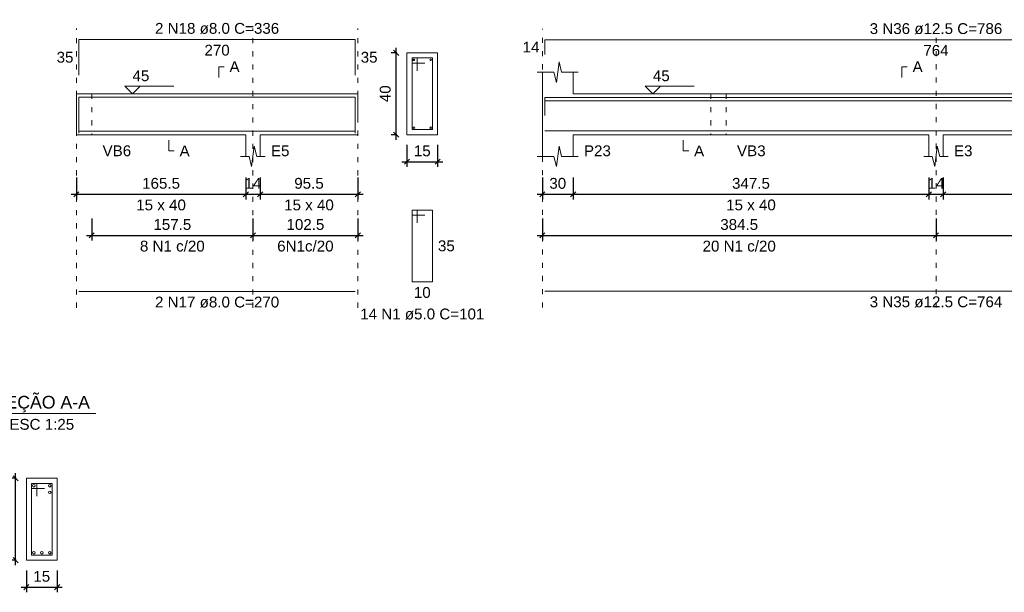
# Model space of a CAD drawing. Header units: millimetres. Extents: x 10906 to 25863, y 1966 to 4861.
# Tile 64 of 163: x 11298 to 11317, y 2994 to 3005. Entities that reach past the tile are written whole.
import ezdxf

# ---------------------------------------------------------------- set-up
doc = ezdxf.new("R2010")
doc.units = ezdxf.units.MM
doc.linetypes.add('Dashed', pattern=[0.75, 0.5, -0.25])
doc.linetypes.add('DOT2', pattern=[3.175, 0, -3.175])
for name, color, linetype, lineweight in [('Descrição da armadura', 7, 'Continuous', 5), ('DT-Barras na forma', 40, 'Continuous', 5), ('DT-Barras no corte', 5, 'Continuous', 5), ('DT-Barras rebatidas', 40, 'Continuous', 5), ('DT-Cotas', 4, 'Continuous', 5), ('DT-Forma', 5, 'Continuous', 5), ('DT-Pontilhado', 7, 'DOT2', 5), ('DT-Textos', 7, 'Continuous', 5), ('Textos armaduras', 7, 'Continuous', 5)]:
    doc.layers.add(name, color=color, linetype=linetype, lineweight=lineweight)
doc.styles.add('Arial', font='arial.ttf')
doc.styles.get("Standard").update_dxf_attribs({"font": 'arial.ttf'})
doc.dimstyles.new('UM_25.000000', dxfattribs={"dimtxt": 0.18, "dimasz": 0.1, "dimexe": 0.1, "dimexo": 0.2, "dimgap": 0, "dimtad": 1, "dimtih": 1, "dimtoh": 1, "dimdec": 1, "dimlfac": 25, "dimzin": 0, "dimdsep": 46, "dimtxsty": 'Standard', "dimcen": 0.09, "dimdle": 0.1, "dimclrd": 256, "dimclre": 256, "dimclrt": 7, "dimadec": 1, "dimazin": 2, "dimtfac": 1, "dimtdec": 1, "dimtofl": 0, "dimtmove": 0, "dimatfit": 3, "dimfxl": 1, "dimtolj": 1, "dimarcsym": 0})
doc.dimstyles.new('UM_50.000000', dxfattribs={"dimtxt": 0.18, "dimasz": 0.2, "dimexe": 0.2, "dimexo": 0.5, "dimgap": 0, "dimtad": 1, "dimtih": 1, "dimtoh": 1, "dimlfac": 50, "dimzin": 0, "dimdsep": 46, "dimtxsty": 'Standard', "dimcen": 0.09, "dimdle": 0.2, "dimclrd": 256, "dimclre": 256, "dimclrt": 7, "dimazin": 0, "dimtfac": 1, "dimtofl": 0, "dimtmove": 0, "dimatfit": 3, "dimfxl": 1, "dimtolj": 1, "dimtzin": 0, "dimarcsym": 0})

# ---------------------------------------------------------------- blocks, each defined once
blk = doc.blocks.new('_Oblique')
at = {"color": 0, "linetype": 'ByBlock', "lineweight": -2}
blk.add_line((-0.5, -0.5), (0.5, 0.5), dxfattribs=at)
blk = doc.blocks.new('*D291')
at = {"layer": 'Defpoints', "color": 0, "transparency": 16777216}
for p in [(11298.764, 3002.593), (11302.074, 3002.593), (11302.074, 3002.064)]:
    blk.add_point(p, dxfattribs=at)
at = {"layer": 'DT-Cotas', "lineweight": -2, "transparency": 16777216}
for p, q in [((11298.764, 3002.393), (11298.764, 3001.964)), ((11302.074, 3002.393), (11302.074, 3001.964)), ((11298.664, 3002.064), (11302.174, 3002.064))]:
    blk.add_line(p, q, dxfattribs=at)
at = {"layer": 'DT-Cotas', "lineweight": -2, "transparency": 16777216, "xscale": 0.1, "yscale": 0.1, "zscale": 0.1, "rotation": 180}
blk.add_blockref('_Oblique', (11298.764, 3002.064), dxfattribs=at)
at = {"layer": 'DT-Cotas', "lineweight": -2, "transparency": 16777216, "xscale": 0.1, "yscale": 0.1, "zscale": 0.1}
blk.add_blockref('_Oblique', (11302.074, 3002.064), dxfattribs=at)
at = {"layer": 'DT-Cotas', "color": 7, "transparency": 16777216, "insert": (11300.419, 3002.276), "char_height": 0.2118, "attachment_point": 5, "rotation": 0.0057, "style": 'Arial'}
blk.add_mtext('\\A1;165.5', dxfattribs=at)
blk = doc.blocks.new('*D292')
at = {"layer": 'Defpoints', "color": 0, "transparency": 16777216}
for p in [(11302.074, 3002.593), (11302.354, 3002.593), (11302.354, 3002.064)]:
    blk.add_point(p, dxfattribs=at)
at = {"layer": 'DT-Cotas', "lineweight": -2, "transparency": 16777216}
for p, q in [((11302.074, 3002.393), (11302.074, 3001.964)), ((11302.354, 3002.393), (11302.354, 3001.964)), ((11301.974, 3002.064), (11302.454, 3002.064))]:
    blk.add_line(p, q, dxfattribs=at)
at = {"layer": 'DT-Cotas', "lineweight": -2, "transparency": 16777216, "xscale": 0.1, "yscale": 0.1, "zscale": 0.1, "rotation": 180}
blk.add_blockref('_Oblique', (11302.074, 3002.064), dxfattribs=at)
at = {"layer": 'DT-Cotas', "lineweight": -2, "transparency": 16777216, "xscale": 0.1, "yscale": 0.1, "zscale": 0.1}
blk.add_blockref('_Oblique', (11302.354, 3002.064), dxfattribs=at)
at = {"layer": 'DT-Cotas', "color": 7, "transparency": 16777216, "insert": (11302.214, 3002.276), "char_height": 0.2118, "attachment_point": 5, "rotation": 0.0057, "style": 'Arial'}
blk.add_mtext('\\A1;14', dxfattribs=at)
blk = doc.blocks.new('*D293')
at = {"layer": 'Defpoints', "color": 0, "transparency": 16777216}
for p in [(11302.354, 3002.593), (11304.264, 3002.593), (11304.264, 3002.064)]:
    blk.add_point(p, dxfattribs=at)
at = {"layer": 'DT-Cotas', "lineweight": -2, "transparency": 16777216}
for p, q in [((11302.354, 3002.393), (11302.354, 3001.964)), ((11304.264, 3002.393), (11304.264, 3001.964)), ((11302.254, 3002.064), (11304.364, 3002.064))]:
    blk.add_line(p, q, dxfattribs=at)
at = {"layer": 'DT-Cotas', "lineweight": -2, "transparency": 16777216, "xscale": 0.1, "yscale": 0.1, "zscale": 0.1, "rotation": 180}
blk.add_blockref('_Oblique', (11302.354, 3002.064), dxfattribs=at)
at = {"layer": 'DT-Cotas', "lineweight": -2, "transparency": 16777216, "xscale": 0.1, "yscale": 0.1, "zscale": 0.1}
blk.add_blockref('_Oblique', (11304.264, 3002.064), dxfattribs=at)
at = {"layer": 'DT-Cotas', "color": 7, "transparency": 16777216, "insert": (11303.309, 3002.276), "char_height": 0.2118, "attachment_point": 5, "rotation": 0.0057, "style": 'Arial'}
blk.add_mtext('\\A1;95.5', dxfattribs=at)
blk = doc.blocks.new('*D294')
at = {"layer": 'Defpoints', "color": 0, "transparency": 16777216}
for p in [(11299.064, 3001.788), (11302.214, 3001.788), (11302.214, 3001.259)]:
    blk.add_point(p, dxfattribs=at)
at = {"layer": 'DT-Cotas', "lineweight": -2, "transparency": 16777216}
for p, q in [((11299.064, 3001.588), (11299.064, 3001.159)), ((11302.214, 3001.588), (11302.214, 3001.159)), ((11298.964, 3001.259), (11302.314, 3001.259))]:
    blk.add_line(p, q, dxfattribs=at)
at = {"layer": 'DT-Cotas', "lineweight": -2, "transparency": 16777216, "xscale": 0.1, "yscale": 0.1, "zscale": 0.1, "rotation": 180}
blk.add_blockref('_Oblique', (11299.064, 3001.259), dxfattribs=at)
at = {"layer": 'DT-Cotas', "lineweight": -2, "transparency": 16777216, "xscale": 0.1, "yscale": 0.1, "zscale": 0.1}
blk.add_blockref('_Oblique', (11302.214, 3001.259), dxfattribs=at)
at = {"layer": 'DT-Cotas', "color": 7, "transparency": 16777216, "insert": (11300.639, 3001.471), "char_height": 0.2118, "attachment_point": 5, "rotation": 0.0057, "style": 'Arial'}
blk.add_mtext('\\A1;157.5', dxfattribs=at)
blk = doc.blocks.new('*D295')
at = {"layer": 'Defpoints', "color": 0, "transparency": 16777216}
for p in [(11302.214, 3001.788), (11304.264, 3001.788), (11304.264, 3001.259)]:
    blk.add_point(p, dxfattribs=at)
at = {"layer": 'DT-Cotas', "lineweight": -2, "transparency": 16777216}
for p, q in [((11302.214, 3001.588), (11302.214, 3001.159)), ((11304.264, 3001.588), (11304.264, 3001.159)), ((11302.114, 3001.259), (11304.364, 3001.259))]:
    blk.add_line(p, q, dxfattribs=at)
at = {"layer": 'DT-Cotas', "lineweight": -2, "transparency": 16777216, "xscale": 0.1, "yscale": 0.1, "zscale": 0.1, "rotation": 180}
blk.add_blockref('_Oblique', (11302.214, 3001.259), dxfattribs=at)
at = {"layer": 'DT-Cotas', "lineweight": -2, "transparency": 16777216, "xscale": 0.1, "yscale": 0.1, "zscale": 0.1}
blk.add_blockref('_Oblique', (11304.264, 3001.259), dxfattribs=at)
at = {"layer": 'DT-Cotas', "color": 7, "transparency": 16777216, "insert": (11303.239, 3001.471), "char_height": 0.2118, "attachment_point": 5, "rotation": 0.0057, "style": 'Arial'}
blk.add_mtext('\\A1;102.5', dxfattribs=at)
blk = doc.blocks.new('*D296')
at = {"layer": 'Defpoints', "color": 0, "transparency": 16777216}
for p in [(11305.011, 3004.829), (11305.222, 3004.829), (11305.222, 3003.229)]:
    blk.add_point(p, dxfattribs=at)
at = {"layer": 'DT-Cotas', "lineweight": -2, "transparency": 16777216}
for p, q in [((11305.022, 3004.829), (11304.911, 3004.829)), ((11305.011, 3003.129), (11305.011, 3004.929)), ((11305.022, 3003.229), (11304.911, 3003.229))]:
    blk.add_line(p, q, dxfattribs=at)
at = {"layer": 'DT-Cotas', "lineweight": -2, "transparency": 16777216, "xscale": 0.1, "yscale": 0.1, "zscale": 0.1}
for p, rotation in [((11305.011, 3004.829), 90), ((11305.011, 3003.229), 270)]:
    blk.add_blockref('_Oblique', p, dxfattribs=dict(at, rotation=rotation))
at = {"layer": 'DT-Cotas', "color": 7, "transparency": 16777216, "insert": (11304.799, 3004.029), "char_height": 0.2118, "attachment_point": 5, "rotation": 90, "style": 'Arial'}
blk.add_mtext('\\A1;40', dxfattribs=at)
blk = doc.blocks.new('*D297')
at = {"layer": 'Defpoints', "color": 0, "transparency": 16777216}
for p in [(11305.222, 3003.229), (11305.822, 3003.229), (11305.822, 3002.699)]:
    blk.add_point(p, dxfattribs=at)
at = {"layer": 'DT-Cotas', "lineweight": -2, "transparency": 16777216}
for p, q in [((11305.222, 3003.029), (11305.222, 3002.599)), ((11305.822, 3003.029), (11305.822, 3002.599)), ((11305.122, 3002.699), (11305.922, 3002.699))]:
    blk.add_line(p, q, dxfattribs=at)
at = {"layer": 'DT-Cotas', "lineweight": -2, "transparency": 16777216, "xscale": 0.1, "yscale": 0.1, "zscale": 0.1, "rotation": 180}
blk.add_blockref('_Oblique', (11305.222, 3002.699), dxfattribs=at)
at = {"layer": 'DT-Cotas', "lineweight": -2, "transparency": 16777216, "xscale": 0.1, "yscale": 0.1, "zscale": 0.1}
blk.add_blockref('_Oblique', (11305.822, 3002.699), dxfattribs=at)
at = {"layer": 'DT-Cotas', "color": 7, "transparency": 16777216, "insert": (11305.522, 3002.911), "char_height": 0.2118, "attachment_point": 5, "rotation": 0.0057, "style": 'Arial'}
blk.add_mtext('\\A1;15', dxfattribs=at)
blk = doc.blocks.new('*D298')
at = {"layer": 'Defpoints', "color": 0, "transparency": 16777216}
for p in [(11307.869, 3002.593), (11308.469, 3002.593), (11308.469, 3002.064)]:
    blk.add_point(p, dxfattribs=at)
at = {"layer": 'DT-Cotas', "lineweight": -2, "transparency": 16777216}
for p, q in [((11307.869, 3002.393), (11307.869, 3001.964)), ((11308.469, 3002.393), (11308.469, 3001.964)), ((11307.769, 3002.064), (11308.569, 3002.064))]:
    blk.add_line(p, q, dxfattribs=at)
at = {"layer": 'DT-Cotas', "lineweight": -2, "transparency": 16777216, "xscale": 0.1, "yscale": 0.1, "zscale": 0.1, "rotation": 180}
blk.add_blockref('_Oblique', (11307.869, 3002.064), dxfattribs=at)
at = {"layer": 'DT-Cotas', "lineweight": -2, "transparency": 16777216, "xscale": 0.1, "yscale": 0.1, "zscale": 0.1}
blk.add_blockref('_Oblique', (11308.469, 3002.064), dxfattribs=at)
at = {"layer": 'DT-Cotas', "color": 7, "transparency": 16777216, "insert": (11308.169, 3002.276), "char_height": 0.2118, "attachment_point": 5, "rotation": 0.0057, "style": 'Arial'}
blk.add_mtext('\\A1;30', dxfattribs=at)
blk = doc.blocks.new('*D299')
at = {"layer": 'Defpoints', "color": 0, "transparency": 16777216}
for p in [(11308.469, 3002.593), (11315.419, 3002.593), (11315.419, 3002.064)]:
    blk.add_point(p, dxfattribs=at)
at = {"layer": 'DT-Cotas', "lineweight": -2, "transparency": 16777216}
for p, q in [((11308.469, 3002.393), (11308.469, 3001.964)), ((11315.419, 3002.393), (11315.419, 3001.964)), ((11308.369, 3002.064), (11315.519, 3002.064))]:
    blk.add_line(p, q, dxfattribs=at)
at = {"layer": 'DT-Cotas', "lineweight": -2, "transparency": 16777216, "xscale": 0.1, "yscale": 0.1, "zscale": 0.1, "rotation": 180}
blk.add_blockref('_Oblique', (11308.469, 3002.064), dxfattribs=at)
at = {"layer": 'DT-Cotas', "lineweight": -2, "transparency": 16777216, "xscale": 0.1, "yscale": 0.1, "zscale": 0.1}
blk.add_blockref('_Oblique', (11315.419, 3002.064), dxfattribs=at)
at = {"layer": 'DT-Cotas', "color": 7, "transparency": 16777216, "insert": (11311.944, 3002.276), "char_height": 0.2118, "attachment_point": 5, "rotation": 0.0057, "style": 'Arial'}
blk.add_mtext('\\A1;347.5', dxfattribs=at)
blk = doc.blocks.new('*D300')
at = {"layer": 'Defpoints', "color": 0, "transparency": 16777216}
for p in [(11315.419, 3002.593), (11315.699, 3002.593), (11315.699, 3002.064)]:
    blk.add_point(p, dxfattribs=at)
at = {"layer": 'DT-Cotas', "lineweight": -2, "transparency": 16777216}
for p, q in [((11315.419, 3002.393), (11315.419, 3001.964)), ((11315.699, 3002.393), (11315.699, 3001.964)), ((11315.319, 3002.064), (11315.799, 3002.064))]:
    blk.add_line(p, q, dxfattribs=at)
at = {"layer": 'DT-Cotas', "lineweight": -2, "transparency": 16777216, "xscale": 0.1, "yscale": 0.1, "zscale": 0.1, "rotation": 180}
blk.add_blockref('_Oblique', (11315.419, 3002.064), dxfattribs=at)
at = {"layer": 'DT-Cotas', "lineweight": -2, "transparency": 16777216, "xscale": 0.1, "yscale": 0.1, "zscale": 0.1}
blk.add_blockref('_Oblique', (11315.699, 3002.064), dxfattribs=at)
at = {"layer": 'DT-Cotas', "color": 7, "transparency": 16777216, "insert": (11315.559, 3002.276), "char_height": 0.2118, "attachment_point": 5, "rotation": 0.0057, "style": 'Arial'}
blk.add_mtext('\\A1;14', dxfattribs=at)
blk = doc.blocks.new('*D301')
at = {"layer": 'Defpoints', "color": 0, "transparency": 16777216}
for p in [(11315.699, 3002.593), (11322.649, 3002.593), (11322.649, 3002.064)]:
    blk.add_point(p, dxfattribs=at)
at = {"layer": 'DT-Cotas', "lineweight": -2, "transparency": 16777216}
for p, q in [((11315.699, 3002.393), (11315.699, 3001.964)), ((11322.649, 3002.393), (11322.649, 3001.964)), ((11315.599, 3002.064), (11322.749, 3002.064))]:
    blk.add_line(p, q, dxfattribs=at)
at = {"layer": 'DT-Cotas', "lineweight": -2, "transparency": 16777216, "xscale": 0.1, "yscale": 0.1, "zscale": 0.1, "rotation": 180}
blk.add_blockref('_Oblique', (11315.699, 3002.064), dxfattribs=at)
at = {"layer": 'DT-Cotas', "lineweight": -2, "transparency": 16777216, "xscale": 0.1, "yscale": 0.1, "zscale": 0.1}
blk.add_blockref('_Oblique', (11322.649, 3002.064), dxfattribs=at)
at = {"layer": 'DT-Cotas', "color": 7, "transparency": 16777216, "insert": (11319.174, 3002.276), "char_height": 0.2118, "attachment_point": 5, "rotation": 0.0057, "style": 'Arial'}
blk.add_mtext('\\A1;347.5', dxfattribs=at)
blk = doc.blocks.new('*D303')
at = {"layer": 'Defpoints', "color": 0, "transparency": 16777216}
for p in [(11307.869, 3001.788), (11315.559, 3001.788), (11315.559, 3001.259)]:
    blk.add_point(p, dxfattribs=at)
at = {"layer": 'DT-Cotas', "lineweight": -2, "transparency": 16777216}
for p, q in [((11307.869, 3001.588), (11307.869, 3001.159)), ((11315.559, 3001.588), (11315.559, 3001.159)), ((11307.769, 3001.259), (11315.659, 3001.259))]:
    blk.add_line(p, q, dxfattribs=at)
at = {"layer": 'DT-Cotas', "lineweight": -2, "transparency": 16777216, "xscale": 0.1, "yscale": 0.1, "zscale": 0.1, "rotation": 180}
blk.add_blockref('_Oblique', (11307.869, 3001.259), dxfattribs=at)
at = {"layer": 'DT-Cotas', "lineweight": -2, "transparency": 16777216, "xscale": 0.1, "yscale": 0.1, "zscale": 0.1}
blk.add_blockref('_Oblique', (11315.559, 3001.259), dxfattribs=at)
at = {"layer": 'DT-Cotas', "color": 7, "transparency": 16777216, "insert": (11311.714, 3001.471), "char_height": 0.2118, "attachment_point": 5, "rotation": 0.0057, "style": 'Arial'}
blk.add_mtext('\\A1;384.5', dxfattribs=at)
blk = doc.blocks.new('*D304')
at = {"layer": 'Defpoints', "color": 0, "transparency": 16777216}
for p in [(11315.559, 3001.788), (11323.249, 3001.788), (11323.249, 3001.259)]:
    blk.add_point(p, dxfattribs=at)
at = {"layer": 'DT-Cotas', "lineweight": -2, "transparency": 16777216}
for p, q in [((11315.559, 3001.588), (11315.559, 3001.159)), ((11323.249, 3001.588), (11323.249, 3001.159)), ((11315.459, 3001.259), (11323.349, 3001.259))]:
    blk.add_line(p, q, dxfattribs=at)
at = {"layer": 'DT-Cotas', "lineweight": -2, "transparency": 16777216, "xscale": 0.1, "yscale": 0.1, "zscale": 0.1, "rotation": 180}
blk.add_blockref('_Oblique', (11315.559, 3001.259), dxfattribs=at)
at = {"layer": 'DT-Cotas', "lineweight": -2, "transparency": 16777216, "xscale": 0.1, "yscale": 0.1, "zscale": 0.1}
blk.add_blockref('_Oblique', (11323.249, 3001.259), dxfattribs=at)
at = {"layer": 'DT-Cotas', "color": 7, "transparency": 16777216, "insert": (11319.404, 3001.471), "char_height": 0.2118, "attachment_point": 5, "rotation": 0.0057, "style": 'Arial'}
blk.add_mtext('\\A1;384.5', dxfattribs=at)
blk = doc.blocks.new('*D334')
at = {"layer": 'Defpoints', "color": 0, "transparency": 16777216}
for p in [(11297.577, 2996.509), (11297.788, 2996.509), (11297.788, 2994.909)]:
    blk.add_point(p, dxfattribs=at)
at = {"layer": 'DT-Cotas', "lineweight": -2, "transparency": 16777216}
for p, q in [((11297.588, 2996.509), (11297.477, 2996.509)), ((11297.577, 2994.809), (11297.577, 2996.609)), ((11297.588, 2994.909), (11297.477, 2994.909))]:
    blk.add_line(p, q, dxfattribs=at)
at = {"layer": 'DT-Cotas', "lineweight": -2, "transparency": 16777216, "xscale": 0.1, "yscale": 0.1, "zscale": 0.1}
for p, rotation in [((11297.577, 2996.509), 90), ((11297.577, 2994.909), 270)]:
    blk.add_blockref('_Oblique', p, dxfattribs=dict(at, rotation=rotation))
at = {"layer": 'DT-Cotas', "color": 7, "transparency": 16777216, "insert": (11297.365, 2995.709), "char_height": 0.2118, "attachment_point": 5, "rotation": 90, "style": 'Arial'}
blk.add_mtext('\\A1;40', dxfattribs=at)
blk = doc.blocks.new('*D335')
at = {"layer": 'Defpoints', "color": 0, "transparency": 16777216}
for p in [(11297.788, 2994.909), (11298.388, 2994.909), (11298.388, 2994.379)]:
    blk.add_point(p, dxfattribs=at)
at = {"layer": 'DT-Cotas', "lineweight": -2, "transparency": 16777216}
for p, q in [((11297.788, 2994.709), (11297.788, 2994.279)), ((11298.388, 2994.709), (11298.388, 2994.279)), ((11297.688, 2994.379), (11298.488, 2994.379))]:
    blk.add_line(p, q, dxfattribs=at)
at = {"layer": 'DT-Cotas', "lineweight": -2, "transparency": 16777216, "xscale": 0.1, "yscale": 0.1, "zscale": 0.1, "rotation": 180}
blk.add_blockref('_Oblique', (11297.788, 2994.379), dxfattribs=at)
at = {"layer": 'DT-Cotas', "lineweight": -2, "transparency": 16777216, "xscale": 0.1, "yscale": 0.1, "zscale": 0.1}
blk.add_blockref('_Oblique', (11298.388, 2994.379), dxfattribs=at)
at = {"layer": 'DT-Cotas', "color": 7, "transparency": 16777216, "insert": (11298.088, 2994.591), "char_height": 0.2118, "attachment_point": 5, "rotation": 0.0057, "style": 'Arial'}
blk.add_mtext('\\A1;15', dxfattribs=at)

msp = doc.modelspace()

# ---------------------------------------------------------------- linework, layer by layer
at = {"layer": 'DT-Barras na forma'}
for p, q in [((11305.42249, 3004.72864), (11305.32249, 3004.72864)), ((11305.32249, 3004.72864), (11305.32249, 3003.32864)), ((11305.72249, 3004.72864), (11305.32249, 3004.72864)), ((11305.32249, 3004.72864), (11305.32249, 3004.62864)), ((11305.32249, 3004.62864), (11305.57249, 3004.62864)), ((11305.42249, 3004.47864), (11305.42249, 3004.72864)), ((11305.72249, 3003.32864), (11305.72249, 3004.72864)), ((11305.32249, 3003.32864), (11305.72249, 3003.32864)), ((11297.98841, 2996.40863), (11297.88841, 2996.40863)), ((11297.88841, 2996.40863), (11297.88841, 2995.00863)), ((11298.28841, 2996.40863), (11297.88841, 2996.40863)), ((11297.88841, 2996.40863), (11297.88841, 2996.30863)), ((11297.98841, 2996.15863), (11297.98841, 2996.40863)), ((11298.28841, 2995.00863), (11298.28841, 2996.40863)), ((11297.88841, 2996.30863), (11298.13841, 2996.30863)), ((11297.88841, 2995.00863), (11298.28841, 2995.00863))]:
    msp.add_line(p, q, dxfattribs=at)
for points in [[(11298.8136, 3003.26064), (11298.8136, 3003.96064), (11304.2136, 3003.96064), (11304.2136, 3003.26064)], [(11307.91878, 3003.66864), (11307.91878, 3003.95614), (11323.19878, 3003.95614), (11323.19878, 3003.66864)], [(11307.91878, 3003.60364), (11307.91878, 3003.89114), (11323.19878, 3003.89114), (11323.19878, 3003.60364)], [(11298.8136, 3003.29664), (11304.2136, 3003.29664)], [(11307.91878, 3003.30114), (11323.19878, 3003.30114)]]:
    msp.add_lwpolyline(points, dxfattribs=at)
at = {"layer": 'DT-Barras no corte'}
for centre, radius in [((11305.35849, 3004.69264), 0.016), ((11305.68649, 3004.69264), 0.016), ((11305.35849, 3003.36464), 0.016), ((11305.68649, 3003.36464), 0.016), ((11297.93341, 2996.36363), 0.025), ((11298.24341, 2996.36363), 0.025), ((11298.24341, 2996.23363), 0.025), ((11297.93341, 2995.05363), 0.025), ((11298.08841, 2995.05363), 0.025), ((11298.24341, 2995.05363), 0.025)]:
    msp.add_circle(centre, radius, dxfattribs=at)
at = {"layer": 'DT-Barras rebatidas'}
for p, q in [((11298.8136, 3004.39024), (11298.8136, 3005.09024)), ((11298.8136, 3005.09024), (11304.2136, 3005.09024)), ((11304.2136, 3005.09024), (11304.2136, 3004.39024)), ((11307.91878, 3004.79824), (11307.91878, 3005.08574)), ((11307.91878, 3005.08574), (11323.19878, 3005.08574)), ((11305.42249, 3001.75194), (11305.32249, 3001.75194)), ((11305.32249, 3001.75194), (11305.32249, 3000.35194)), ((11305.72249, 3001.75194), (11305.32249, 3001.75194)), ((11305.32249, 3001.75194), (11305.32249, 3001.65194)), ((11305.42249, 3001.50194), (11305.42249, 3001.75194)), ((11305.72249, 3000.35194), (11305.72249, 3001.75194)), ((11305.32249, 3001.65194), (11305.57249, 3001.65194)), ((11305.32249, 3000.35194), (11305.72249, 3000.35194)), ((11298.8136, 3000.162), (11304.2136, 3000.162)), ((11307.91878, 3000.1665), (11323.19878, 3000.1665))]:
    msp.add_line(p, q, dxfattribs=at)
at = {"layer": 'DT-Forma'}
for p, q in [((11305.82249, 3004.82864), (11305.22249, 3004.82864)), ((11305.22249, 3004.82864), (11305.22249, 3004.82864)), ((11305.22249, 3004.82864), (11305.22249, 3003.22864)), ((11305.82249, 3003.22864), (11305.82249, 3004.82864)), ((11305.82249, 3004.82864), (11305.82249, 3004.82864)), ((11308.14378, 3004.25224), (11308.19378, 3004.65224)), ((11308.19378, 3004.65224), (11308.24378, 3004.45224)), ((11307.76878, 3004.45224), (11308.09378, 3004.45224)), ((11307.86878, 3004.02864), (11307.86878, 3004.45224)), ((11308.09378, 3004.45224), (11308.14378, 3004.25224)), ((11308.24378, 3004.45224), (11308.56878, 3004.45224)), ((11308.46878, 3004.45224), (11308.46878, 3004.02864)), ((11298.7636, 3004.02864), (11299.0636, 3004.02864)), ((11299.0636, 3004.02864), (11302.0736, 3004.02864)), ((11302.0736, 3004.02864), (11302.3536, 3004.02864)), ((11302.3536, 3004.02864), (11304.2636, 3004.02864)), ((11308.46878, 3004.02864), (11311.15878, 3004.02864)), ((11311.15878, 3004.02864), (11311.45878, 3004.02864)), ((11311.45878, 3004.02864), (11315.41878, 3004.02864)), ((11315.41878, 3004.02864), (11315.69878, 3004.02864)), ((11315.69878, 3004.02864), (11322.64878, 3004.02864)), ((11298.7636, 3003.22864), (11299.0636, 3003.22864)), ((11299.0636, 3003.22864), (11302.0736, 3003.22864)), ((11302.0736, 3003.22864), (11302.0736, 3002.80504)), ((11302.3536, 3002.80504), (11302.3536, 3003.22864)), ((11302.3536, 3003.22864), (11304.2636, 3003.22864)), ((11305.22249, 3003.22864), (11305.82249, 3003.22864)), ((11305.22249, 3003.22864), (11305.22249, 3003.22864)), ((11305.82249, 3003.22864), (11305.82249, 3003.22864)), ((11307.86878, 3003.22864), (11307.86878, 3002.80504)), ((11308.46878, 3002.80504), (11308.46878, 3003.22864)), ((11308.46878, 3003.22864), (11311.15878, 3003.22864)), ((11311.15878, 3003.22864), (11311.45878, 3003.22864)), ((11311.45878, 3003.22864), (11315.41878, 3003.22864)), ((11315.41878, 3003.22864), (11315.41878, 3002.80504)), ((11315.69878, 3002.80504), (11315.69878, 3003.22864)), ((11315.69878, 3003.22864), (11322.64878, 3003.22864)), ((11302.1886, 3002.60504), (11302.2386, 3003.00504)), ((11302.2386, 3003.00504), (11302.2886, 3002.80504)), ((11308.14378, 3002.60504), (11308.19378, 3003.00504)), ((11308.19378, 3003.00504), (11308.24378, 3002.80504)), ((11315.53378, 3002.60504), (11315.58378, 3003.00504)), ((11315.58378, 3003.00504), (11315.63378, 3002.80504)), ((11301.9736, 3002.80504), (11302.1386, 3002.80504)), ((11302.1386, 3002.80504), (11302.1886, 3002.60504)), ((11302.2886, 3002.80504), (11302.4536, 3002.80504)), ((11307.76878, 3002.80504), (11308.09378, 3002.80504)), ((11308.09378, 3002.80504), (11308.14378, 3002.60504)), ((11308.24378, 3002.80504), (11308.56878, 3002.80504)), ((11315.31878, 3002.80504), (11315.48378, 3002.80504)), ((11315.48378, 3002.80504), (11315.53378, 3002.60504)), ((11315.63378, 3002.80504), (11315.79878, 3002.80504)), ((11298.38841, 2996.50863), (11297.78841, 2996.50863)), ((11297.78841, 2996.50863), (11297.78841, 2996.50863)), ((11297.78841, 2996.50863), (11297.78841, 2994.90863)), ((11298.38841, 2994.90863), (11298.38841, 2996.50863)), ((11298.38841, 2996.50863), (11298.38841, 2996.50863)), ((11297.78841, 2994.90863), (11298.38841, 2994.90863)), ((11297.78841, 2994.90863), (11297.78841, 2994.90863)), ((11298.38841, 2994.90863), (11298.38841, 2994.90863))]:
    msp.add_line(p, q, dxfattribs=at)
at = {"layer": 'DT-Forma', "linetype": 'Continuous'}
for p, q in [((11298.7636, 3003.22864), (11298.7636, 3004.02864)), ((11307.86878, 3003.22864), (11307.86878, 3004.02864))]:
    msp.add_line(p, q, dxfattribs=at)
at = {"layer": 'DT-Forma', "linetype": 'Dashed'}
msp.add_line((11304.2636, 3004.02864), (11304.2636, 3003.22864), dxfattribs=at)
at = {"layer": 'DT-Pontilhado', "ltscale": 0.05}
for p, q in [((11298.7636, 2999.8443), (11298.7636, 3005.30204)), ((11302.2136, 2999.8443), (11302.2136, 3005.30204)), ((11304.2636, 2999.8443), (11304.2636, 3005.30204)), ((11307.86878, 2999.8488), (11307.86878, 3005.29754)), ((11315.55878, 2999.8488), (11315.55878, 3005.29754)), ((11299.0636, 3004.02864), (11299.0636, 3003.22864)), ((11311.15878, 3004.02864), (11311.15878, 3003.22864)), ((11311.45878, 3004.02864), (11311.45878, 3003.22864))]:
    msp.add_line(p, q, dxfattribs=at)
at = {"layer": 'DT-Textos'}
msp.add_line((11297.02941, 2997.77353), (11299.14741, 2997.77353), dxfattribs=at)
for points in [[(11301.5441, 3004.34634), (11301.5441, 3004.55814), (11301.65, 3004.55814)], [(11314.88928, 3004.34634), (11314.88928, 3004.55814), (11314.99518, 3004.55814)], [(11300.0086, 3004.1769), (11299.86034, 3004.02864), (11299.71208, 3004.1769), (11300.66518, 3004.1769)], [(11310.17578, 3004.1769), (11310.02752, 3004.02864), (11309.87926, 3004.1769), (11310.83236, 3004.1769)], [(11300.5686, 3003.12274), (11300.5686, 3002.91094), (11300.6745, 3002.91094)], [(11310.62078, 3003.12274), (11310.62078, 3002.91094), (11310.72668, 3002.91094)]]:
    msp.add_lwpolyline(points, dxfattribs=at)

# ---------------------------------------------------------------- texts
at = {"layer": 'Descrição da armadura', "linetype": 'Continuous', "char_height": 0.2118, "attachment_point": 8, "line_spacing_factor": 0.798, "style": 'Arial'}
for s, insert, width in [('2 N18 ø8.0 C=336', (11301.5136, 3005.19614), 4.8647001), ('3 N36 ø12.5 C=786', (11315.55878, 3005.19164), 5.1946527), ('8 N1 c/20', (11300.6386, 3000.9412), 2.5393891), ('6N1c/20', (11303.2386, 3000.9412), 2.2097262), ('20 N1 c/20', (11311.71378, 3000.9412), 2.8693417), ('2 N17 ø8.0 C=270', (11301.5136, 2999.8443), 4.8647001), ('3 N35 ø12.5 C=764', (11315.55878, 2999.8488), 5.1946527)]:
    msp.add_mtext(s, dxfattribs=dict(at, insert=insert, width=width))
at = {"layer": 'Descrição da armadura', "color": 7, "linetype": 'Continuous', "insert": (11305.52249, 2999.61064), "char_height": 0.2118, "width": 4.8647001, "attachment_point": 8, "line_spacing_factor": 0.798, "style": 'Arial'}
msp.add_mtext('14 N1 ø5.0 C=101', dxfattribs=at)
at = {"layer": 'DT-Textos', "line_spacing_factor": 0.798, "style": 'Arial'}
for s, insert, char_height, width, attachment_point in [('A', (11301.7559, 3004.45224), 0.2118, 0.296372, 7), ('A', (11315.10108, 3004.45224), 0.2118, 0.296372, 7), ('45', (11299.86034, 3004.27221), 0.2118, 0.4942426, 7), ('45', (11310.02752, 3004.27221), 0.2118, 0.4942426, 7), ('VB6', (11299.2754, 3002.80504), 0.2118, 0.8398653, 7), ('A', (11300.7804, 3002.80504), 0.2118, 0.296372, 7), ('E5', (11302.5654, 3002.80504), 0.2118, 0.5434933, 7), ('P23', (11308.68058, 3002.80504), 0.2118, 0.7906146, 7), ('A', (11310.83258, 3002.80504), 0.2118, 0.296372, 7), ('VB3', (11311.67058, 3002.80504), 0.2118, 0.8398653, 7), ('E3', (11315.91058, 3002.80504), 0.2118, 0.5434933, 7), ('15 x 40', (11300.4186, 3001.74604), 0.2118, 1.45756, 8), ('15 x 40', (11303.3086, 3001.74604), 0.2118, 1.45756, 8), ('15 x 40', (11311.94378, 3001.74604), 0.2118, 1.45756, 8), ('SEÇÃO A-A', (11298.08834, 2997.79761), 0.2471, 4.8395853, 8), ('ESC 1:25', (11298.08841, 2997.45583), 0.2118, 1.901901, 8)]:
    msp.add_mtext(s, dxfattribs=dict(at, insert=insert, char_height=char_height, width=width, attachment_point=attachment_point))
at = {"layer": 'Textos armaduras', "linetype": 'Continuous', "char_height": 0.2118, "attachment_point": 7, "line_spacing_factor": 0.798, "style": 'Arial'}
for s, insert, width in [('270', (11301.26613, 3004.77254), 0.9898577), ('14', (11307.48293, 3004.83609), 0.6599051), ('764', (11315.31132, 3004.76804), 0.9898577), ('35', (11298.37774, 3004.63434), 0.6599051), ('35', (11304.3195, 3004.63434), 0.6599051)]:
    msp.add_mtext(s, dxfattribs=dict(at, insert=insert, width=width))
at = {"layer": 'Textos armaduras', "color": 7, "linetype": 'Continuous', "char_height": 0.2118, "width": 0.6599051, "attachment_point": 7, "line_spacing_factor": 0.798, "style": 'Arial'}
for s, insert in [('35', (11305.82839, 3000.94604)), ('10', (11305.35751, 3000.03424))]:
    msp.add_mtext(s, dxfattribs=dict(at, insert=insert))

# ---------------------------------------------------------------- dimensions: what is measured, and where the dimension line sits
at = {"layer": 'DT-Cotas'}
for base, p1, p2, picture, middle in [((11305.01069, 3004.82864), (11305.22249, 3003.22864), (11305.22249, 3004.82864), '*D296', (11304.79889, 3004.02864)), ((11297.57661, 2996.50863), (11297.78841, 2994.90863), (11297.78841, 2996.50863), '*D334', (11297.36481, 2995.70863))]:
    dim = msp.add_linear_dim(base=base, p1=p1, p2=p2, angle=90, dimstyle='UM_25.000000', override={"dimtxt": 0.2118, "dimasz": 0.1, "dimexe": 0.1, "dimexo": 0.2, "dimtad": 1, "dimtih": 0, "dimtoh": 0, "dimdec": 1, "dimlfac": 25, "dimzin": 8, "dimtxsty": 'Arial', "dimblk": 'Oblique', "dimblk1": 'Oblique', "dimblk2": 'Oblique', "dimsah": 1, "dimdle": 0.1, "dimse1": 0, "dimse2": 0, "dimclrt": 7, "dimadec": 1, "dimazin": 3, "dimtmove": 2, "dimldrblk": 'Oblique'}, dxfattribs=at)
    dim.commit()
    dim.dimension.update_dxf_attribs({"geometry": picture, "text_midpoint": middle, "dimtype": 160, "text_rotation": 90})
for base, p1, p2, dimstyle, override, picture, middle in [((11305.82249, 3002.69914), (11305.22249, 3003.22864), (11305.82249, 3003.22864), 'UM_25.000000', {"dimtxt": 0.2118, "dimasz": 0.1, "dimexe": 0.1, "dimexo": 0.2, "dimtad": 1, "dimtih": 0, "dimtoh": 0, "dimdec": 1, "dimlfac": 25, "dimzin": 8, "dimtxsty": 'Arial', "dimblk": 'Oblique', "dimblk1": 'Oblique', "dimblk2": 'Oblique', "dimsah": 1, "dimdle": 0.1, "dimse1": 0, "dimse2": 0, "dimclrt": 7, "dimadec": 1, "dimazin": 3, "dimtmove": 2, "dimldrblk": 'Oblique'}, '*D297', (11305.52249, 3002.91094)), ((11302.0736, 3002.06374), (11298.7636, 3002.59324), (11302.0736, 3002.59324), 'UM_50.000000', {"dimtxt": 0.2118, "dimasz": 0.1, "dimexe": 0.1, "dimexo": 0.2, "dimtad": 1, "dimtih": 0, "dimtoh": 0, "dimdec": 1, "dimlfac": 50, "dimzin": 8, "dimtxsty": 'Arial', "dimblk": 'Oblique', "dimblk1": 'Oblique', "dimblk2": 'Oblique', "dimsah": 1, "dimdle": 0.1, "dimse1": 0, "dimse2": 0, "dimclrt": 7, "dimadec": 1, "dimazin": 3, "dimtmove": 2, "dimldrblk": 'Oblique'}, '*D291', (11300.4186, 3002.27554)), ((11302.3536, 3002.06374), (11302.0736, 3002.59324), (11302.3536, 3002.59324), 'UM_50.000000', {"dimtxt": 0.2118, "dimasz": 0.1, "dimexe": 0.1, "dimexo": 0.2, "dimtad": 1, "dimtih": 0, "dimtoh": 0, "dimdec": 1, "dimlfac": 50, "dimzin": 8, "dimtxsty": 'Arial', "dimblk": 'Oblique', "dimblk1": 'Oblique', "dimblk2": 'Oblique', "dimsah": 1, "dimdle": 0.1, "dimse1": 0, "dimse2": 0, "dimclrt": 7, "dimadec": 1, "dimazin": 3, "dimtmove": 2, "dimldrblk": 'Oblique'}, '*D292', (11302.2136, 3002.27554)), ((11304.2636, 3002.06374), (11302.3536, 3002.59324), (11304.2636, 3002.59324), 'UM_50.000000', {"dimtxt": 0.2118, "dimasz": 0.1, "dimexe": 0.1, "dimexo": 0.2, "dimtad": 1, "dimtih": 0, "dimtoh": 0, "dimdec": 1, "dimlfac": 50, "dimzin": 8, "dimtxsty": 'Arial', "dimblk": 'Oblique', "dimblk1": 'Oblique', "dimblk2": 'Oblique', "dimsah": 1, "dimdle": 0.1, "dimse1": 0, "dimse2": 0, "dimclrt": 7, "dimadec": 1, "dimazin": 3, "dimtmove": 2, "dimldrblk": 'Oblique'}, '*D293', (11303.3086, 3002.27554)), ((11308.46878, 3002.06374), (11307.86878, 3002.59324), (11308.46878, 3002.59324), 'UM_50.000000', {"dimtxt": 0.2118, "dimasz": 0.1, "dimexe": 0.1, "dimexo": 0.2, "dimtad": 1, "dimtih": 0, "dimtoh": 0, "dimdec": 1, "dimlfac": 50, "dimzin": 8, "dimtxsty": 'Arial', "dimblk": 'Oblique', "dimblk1": 'Oblique', "dimblk2": 'Oblique', "dimsah": 1, "dimdle": 0.1, "dimse1": 0, "dimse2": 0, "dimclrt": 7, "dimadec": 1, "dimazin": 3, "dimtmove": 2, "dimldrblk": 'Oblique'}, '*D298', (11308.16878, 3002.27554)), ((11315.41878, 3002.06374), (11308.46878, 3002.59324), (11315.41878, 3002.59324), 'UM_50.000000', {"dimtxt": 0.2118, "dimasz": 0.1, "dimexe": 0.1, "dimexo": 0.2, "dimtad": 1, "dimtih": 0, "dimtoh": 0, "dimdec": 1, "dimlfac": 50, "dimzin": 8, "dimtxsty": 'Arial', "dimblk": 'Oblique', "dimblk1": 'Oblique', "dimblk2": 'Oblique', "dimsah": 1, "dimdle": 0.1, "dimse1": 0, "dimse2": 0, "dimclrt": 7, "dimadec": 1, "dimazin": 3, "dimtmove": 2, "dimldrblk": 'Oblique'}, '*D299', (11311.94378, 3002.27554)), ((11315.69878, 3002.06374), (11315.41878, 3002.59324), (11315.69878, 3002.59324), 'UM_50.000000', {"dimtxt": 0.2118, "dimasz": 0.1, "dimexe": 0.1, "dimexo": 0.2, "dimtad": 1, "dimtih": 0, "dimtoh": 0, "dimdec": 1, "dimlfac": 50, "dimzin": 8, "dimtxsty": 'Arial', "dimblk": 'Oblique', "dimblk1": 'Oblique', "dimblk2": 'Oblique', "dimsah": 1, "dimdle": 0.1, "dimse1": 0, "dimse2": 0, "dimclrt": 7, "dimadec": 1, "dimazin": 3, "dimtmove": 2, "dimldrblk": 'Oblique'}, '*D300', (11315.55878, 3002.27554)), ((11322.64878, 3002.06374), (11315.69878, 3002.59324), (11322.64878, 3002.59324), 'UM_50.000000', {"dimtxt": 0.2118, "dimasz": 0.1, "dimexe": 0.1, "dimexo": 0.2, "dimtad": 1, "dimtih": 0, "dimtoh": 0, "dimdec": 1, "dimlfac": 50, "dimzin": 8, "dimtxsty": 'Arial', "dimblk": 'Oblique', "dimblk1": 'Oblique', "dimblk2": 'Oblique', "dimsah": 1, "dimdle": 0.1, "dimse1": 0, "dimse2": 0, "dimclrt": 7, "dimadec": 1, "dimazin": 3, "dimtmove": 2, "dimldrblk": 'Oblique'}, '*D301', (11319.17378, 3002.27554)), ((11302.2136, 3001.2589), (11299.0636, 3001.7884), (11302.2136, 3001.7884), 'UM_50.000000', {"dimtxt": 0.2118, "dimasz": 0.1, "dimexe": 0.1, "dimexo": 0.2, "dimtad": 1, "dimtih": 0, "dimtoh": 0, "dimdec": 1, "dimlfac": 50, "dimzin": 8, "dimtxsty": 'Arial', "dimblk": 'Oblique', "dimblk1": 'Oblique', "dimblk2": 'Oblique', "dimsah": 1, "dimdle": 0.1, "dimse1": 0, "dimse2": 0, "dimclrt": 7, "dimadec": 1, "dimazin": 3, "dimtmove": 2, "dimldrblk": 'Oblique'}, '*D294', (11300.6386, 3001.4707)), ((11304.2636, 3001.2589), (11302.2136, 3001.7884), (11304.2636, 3001.7884), 'UM_50.000000', {"dimtxt": 0.2118, "dimasz": 0.1, "dimexe": 0.1, "dimexo": 0.2, "dimtad": 1, "dimtih": 0, "dimtoh": 0, "dimdec": 1, "dimlfac": 50, "dimzin": 8, "dimtxsty": 'Arial', "dimblk": 'Oblique', "dimblk1": 'Oblique', "dimblk2": 'Oblique', "dimsah": 1, "dimdle": 0.1, "dimse1": 0, "dimse2": 0, "dimclrt": 7, "dimadec": 1, "dimazin": 3, "dimtmove": 2, "dimldrblk": 'Oblique'}, '*D295', (11303.2386, 3001.4707)), ((11315.55878, 3001.2589), (11307.86878, 3001.7884), (11315.55878, 3001.7884), 'UM_50.000000', {"dimtxt": 0.2118, "dimasz": 0.1, "dimexe": 0.1, "dimexo": 0.2, "dimtad": 1, "dimtih": 0, "dimtoh": 0, "dimdec": 1, "dimlfac": 50, "dimzin": 8, "dimtxsty": 'Arial', "dimblk": 'Oblique', "dimblk1": 'Oblique', "dimblk2": 'Oblique', "dimsah": 1, "dimdle": 0.1, "dimse1": 0, "dimse2": 0, "dimclrt": 7, "dimadec": 1, "dimazin": 3, "dimtmove": 2, "dimldrblk": 'Oblique'}, '*D303', (11311.71378, 3001.4707)), ((11323.24878, 3001.2589), (11315.55878, 3001.7884), (11323.24878, 3001.7884), 'UM_50.000000', {"dimtxt": 0.2118, "dimasz": 0.1, "dimexe": 0.1, "dimexo": 0.2, "dimtad": 1, "dimtih": 0, "dimtoh": 0, "dimdec": 1, "dimlfac": 50, "dimzin": 8, "dimtxsty": 'Arial', "dimblk": 'Oblique', "dimblk1": 'Oblique', "dimblk2": 'Oblique', "dimsah": 1, "dimdle": 0.1, "dimse1": 0, "dimse2": 0, "dimclrt": 7, "dimadec": 1, "dimazin": 3, "dimtmove": 2, "dimldrblk": 'Oblique'}, '*D304', (11319.40378, 3001.4707)), ((11298.38841, 2994.37913), (11297.78841, 2994.90863), (11298.38841, 2994.90863), 'UM_25.000000', {"dimtxt": 0.2118, "dimasz": 0.1, "dimexe": 0.1, "dimexo": 0.2, "dimtad": 1, "dimtih": 0, "dimtoh": 0, "dimdec": 1, "dimlfac": 25, "dimzin": 8, "dimtxsty": 'Arial', "dimblk": 'Oblique', "dimblk1": 'Oblique', "dimblk2": 'Oblique', "dimsah": 1, "dimdle": 0.1, "dimse1": 0, "dimse2": 0, "dimclrt": 7, "dimadec": 1, "dimazin": 3, "dimtmove": 2, "dimldrblk": 'Oblique'}, '*D335', (11298.08841, 2994.59093))]:
    dim = msp.add_linear_dim(base=base, p1=p1, p2=p2, dimstyle=dimstyle, override=override, dxfattribs=at)
    dim.commit()
    dim.dimension.update_dxf_attribs({"geometry": picture, "text_midpoint": middle, "dimtype": 160, "text_rotation": 0.00573})

doc.saveas('drawing.dxf')
